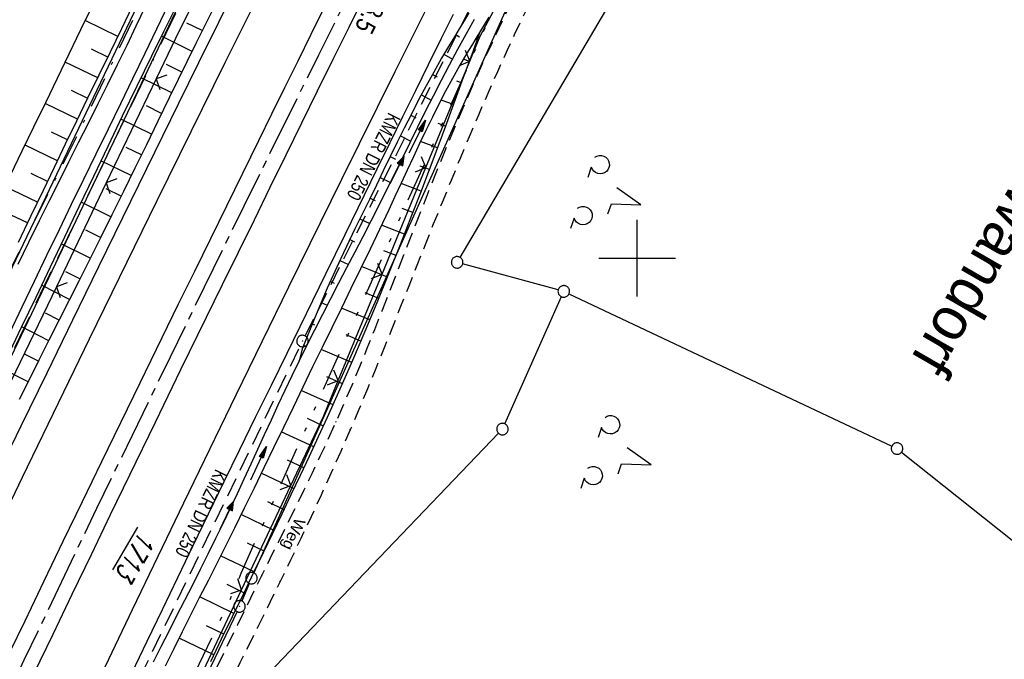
# Model space of a CAD drawing. Extents: x 512293 to 513004, y 476235 to 477180.
# Tile 7 of 25: x 512520 to 512648, y 476448 to 476531. Entities that reach past the tile are written whole.
import ezdxf

# ---------------------------------------------------------------- set-up
doc = ezdxf.new("R2010")
doc.units = 0
doc.header["$LTSCALE"] = 10
doc.header["$MEASUREMENT"] = 0
for name, pattern in [('ACAD_ISO16W100', [73, 15, -6.5, 15, -6.5, 15, -7, 1, -7]), ('ACHSE', [5.5, 4, -0.5, 0.5, -0.5]), ('AUSGEZOGEN', [0]), ('LT00', [0]), ('LT08', [0.42, 0.2, -0.1, 0.02, -0.1]), ('LT09', [0.54, 0.2, -0.1, 0.02, -0.1, 0.02, -0.1]), ('LT11', [0.3, 0.2, -0.1]), ('STRICHLINIE2', [0.375, 0.25, -0.125])]:
    doc.linetypes.add(name, pattern=pattern)
doc.layers.get('0').update_dxf_attribs({"linetype": 'LT00'})
for name, color, linetype in [('-AX-020', 250, 'ACHSE'), ('-Halt-Pfeil', 4, 'LT00'), ('-Haltung', 182, 'STRICHLINIE2'), ('-Haltungsbeschriftung', 182, 'LT00'), ('-ST-20-5', 250, 'LT00'), ('BAB-KABEL', 220, 'ACAD_ISO16W100'), ('DFK_AB_FLNR', 7, 'Continuous'), ('DFK_AB_L', 21, 'LT00'), ('DFK_AB_P', 7, 'LT00'), ('DFK_GZPKT', 250, 'LT00'), ('DFK_KATASTER', 250, 'LT00'), ('DFK_NUTZUNG', 250, 'LT00'), ('FELDWEG_TEXT', 1, 'Continuous'), ('GEMARKUNGSGRENZE', 3, 'LT09'), ('GRENZNAME', 250, 'Continuous'), ('PFEIL', 140, 'AUSGEZOGEN'), ('STROM_UNTER', 80, 'LT08'), ('V88_AFBR_BAB', 250, 'LT00'), ('V88_BOESCH', 250, 'LT00'), ('V88_BOSCHUNG', 250, 'LT00'), ('V88_FELDWEG', 250, 'LT11'), ('V88_GRABEN', 250, 'LT00'), ('V88_KA_PRUF', 182, 'LT00'), ('V88_LD_MARK', 250, 'LT00'), ('V88_RASTER', 250, 'LT00'), ('V88_ZAUN', 40, 'LT00')]:
    doc.layers.add(name, color=color, linetype=linetype)
doc.styles.add('Arial Fett', font='txt', dxfattribs={"width": 0.8})
doc.styles.add('Beschrift', font='ARIAL.TTF')
doc.styles.add('Haltungsbeschriftung', font='ARIAL.TTF', dxfattribs={"width": 0.75})
doc.styles.get("Standard").update_dxf_attribs({"font": 'romans.shx'})
doc.styles.add('UNIR-H', font='unir_h.shx', dxfattribs={"width": 0.8})

# ---------------------------------------------------------------- blocks, each defined once
blk = doc.blocks.new('SYMB7010')
at = {"color": 0, "linetype": 'ByBlock'}
for points in [[(-0.031408, 0.499213), (-0.093728, 0.49134), (-0.15457, 0.475719), (-0.212975, 0.452595), (-0.268021, 0.422333), (-0.31884, 0.385411), (-0.36463, 0.342411), (-0.40467, 0.29401), (-0.438329, 0.240973), (-0.465074, 0.184136), (-0.484486, 0.124395), (-0.496256, 0.062692), (-0.5002, 0)], [(-0.5002, 0), (-0.496256, -0.062692), (-0.484486, -0.124395), (-0.465075, -0.184136), (-0.438329, -0.240973), (-0.404671, -0.29401), (-0.36463, -0.342411), (-0.31884, -0.385411), (-0.268021, -0.422333), (-0.212975, -0.452595), (-0.154571, -0.475719), (-0.093728, -0.49134), (-0.031408, -0.499213), (0.031408, -0.499213)], [(0.5002, 0), (0.496256, 0.062692), (0.484485, 0.124395), (0.465074, 0.184136), (0.438329, 0.240973), (0.40467, 0.29401), (0.36463, 0.342411), (0.31884, 0.385411), (0.268021, 0.422333), (0.212975, 0.452595), (0.15457, 0.475719), (0.093728, 0.49134), (0.031408, 0.499213), (-0.031408, 0.499213)], [(0.031408, -0.499213), (0.093728, -0.491341), (0.15457, -0.475719), (0.212975, -0.452595), (0.268021, -0.422333), (0.31884, -0.385411), (0.36463, -0.342411), (0.404671, -0.294011), (0.438329, -0.240974), (0.465075, -0.184136), (0.484486, -0.124395), (0.496256, -0.062692), (0.500201, 0)]]:
    blk.add_lwpolyline(points, dxfattribs=at)
blk = doc.blocks.new('SYMB0003')
at = {"color": 0, "linetype": 'ByBlock'}
for p, q in [((-0.015712, 0), (0.010166, 0.012015)), ((0, -0.021257), (-0.015712, 0)), ((0.010166, 0.012015), (0, -0.021257))]:
    blk.add_line(p, q, dxfattribs=at)
for points in [[(-0.031395, 0.499013), (-0.093691, 0.491144), (-0.154509, 0.475528), (-0.21289, 0.452414), (-0.267913, 0.422164), (-0.318712, 0.385257), (-0.364484, 0.342274), (-0.404509, 0.293893), (-0.438154, 0.240877), (-0.464888, 0.184062), (-0.484292, 0.124345), (-0.496058, 0.062667), (-0.5, 0)], [(-0.5, 0), (-0.496058, -0.062667), (-0.484292, -0.124345), (-0.464888, -0.184062), (-0.438154, -0.240877), (-0.404509, -0.293893), (-0.364485, -0.342274), (-0.318712, -0.385257), (-0.267914, -0.422164), (-0.21289, -0.452414), (-0.154509, -0.475529), (-0.093691, -0.491144), (-0.031395, -0.499014), (0.031395, -0.499014)], [(0.5, 0), (0.496057, 0.062667), (0.484292, 0.124345), (0.464888, 0.184062), (0.438153, 0.240877), (0.404509, 0.293893), (0.364484, 0.342274), (0.318712, 0.385257), (0.267913, 0.422164), (0.21289, 0.452414), (0.154509, 0.475528), (0.093691, 0.491144), (0.031395, 0.499013), (-0.031395, 0.499013)], [(0.031395, -0.499014), (0.093691, -0.491144), (0.154509, -0.475529), (0.21289, -0.452414), (0.267914, -0.422164), (0.318712, -0.385257), (0.364485, -0.342274), (0.404509, -0.293893), (0.438154, -0.240877), (0.464889, -0.184062), (0.484292, -0.124345), (0.496058, -0.062667), (0.5, 0)]]:
    blk.add_lwpolyline(points, dxfattribs=at)
blk = doc.blocks.new('SYMB0011')
at = {"color": 0, "linetype": 'ByBlock'}
for p, q in [((0.5, 0), (-0.5, 0)), ((0, 0.5), (0, -0.5))]:
    blk.add_line(p, q, dxfattribs=at)
blk = doc.blocks.new('SYMB0024')
at = {"color": 0, "linetype": 'ByBlock'}
for p, q in [((-0.5, 0.5), (0, 0)), ((0, 0), (0.5, 0.5))]:
    blk.add_line(p, q, dxfattribs=at)
blk = doc.blocks.new('Pfreil3')
at = {"layer": 'PFEIL'}
blk.add_hatch(color=256, dxfattribs=at).paths.add_polyline_path([(-1.55, 0.27), (-1.55, -0.27), (0, 0)])
for p, q in [((-1.55, 0), (-4.83, 0)), ((-1.55, -0.27), (-1.55, 0.27)), ((-1.55, 0.27), (0, 0)), ((0, 0), (-1.55, -0.27))]:
    blk.add_line(p, q, dxfattribs=at)
blk = doc.blocks.new('SYMB7201')
at = {"color": 0, "linetype": 'ByBlock'}
for p, q in [((0, 0.385), (-0.11, 0.015)), ((-0.255, -0.385), (-0.115, -0.385)), ((0.445, -0.385), (0.585, -0.385))]:
    blk.add_line(p, q, dxfattribs=at)
for points in [[(0.25, 0.015), (0.11, 0.015), (0, 0.385)], [(-0.393816, -0.383308), (-0.416239, -0.362945), (-0.432849, -0.337617), (-0.442589, -0.308936), (-0.444836, -0.27873), (-0.439449, -0.248923), (-0.426769, -0.221415), (-0.407606, -0.197958), (-0.38318, -0.180047), (-0.355047, -0.168823), (-0.325, -0.165), (-0.294953, -0.168823), (-0.26682, -0.180047), (-0.242394, -0.197959), (-0.223231, -0.221415), (-0.210551, -0.248923), (-0.205164, -0.27873), (-0.207411, -0.308936), (-0.21715, -0.337617), (-0.233761, -0.362945), (-0.256184, -0.383308)], [(0.306185, -0.383308), (0.283761, -0.362945), (0.267151, -0.337617), (0.257411, -0.308936), (0.255164, -0.27873), (0.260552, -0.248923), (0.273231, -0.221415), (0.292394, -0.197958), (0.31682, -0.180047), (0.344953, -0.168823), (0.375, -0.165), (0.405047, -0.168823), (0.43318, -0.180047), (0.457606, -0.197959), (0.476769, -0.221415), (0.489449, -0.248923), (0.494836, -0.27873), (0.492589, -0.308936), (0.48285, -0.337617), (0.466239, -0.362945), (0.443816, -0.383308)]]:
    blk.add_lwpolyline(points, dxfattribs=at)
blk = doc.blocks.new('SYMB0070')
at = {"color": 0, "linetype": 'ByBlock'}
for p, q in [((-0.5, 0), (0.2, 0)), ((0.5, 0), (0.2, 0.1)), ((0.2, 0.1), (0.2, 0)), ((0.468, 0), (0.21, 0.086)), ((0.21, 0.086), (0.21, -0.086)), ((0.21, -0.086), (0.468, 0)), ((0.22, -0.072), (0.437, 0)), ((0.23, -0.058), (0.405, 0)), ((0.24, -0.045), (0.374, 0)), ((0.342, 0), (0.25, 0.031)), ((0.25, 0.031), (0.25, -0.031)), ((0.25, -0.031), (0.342, 0)), ((0.26, -0.017), (0.31, 0)), ((0.27, -0.003), (0.279, 0))]:
    blk.add_line(p, q, dxfattribs=at)
for points in [[(0.2, 0), (0.2, -0.1), (0.5, 0)], [(0.437, 0), (0.22, 0.072), (0.22, -0.072)], [(0.405, 0), (0.23, 0.058), (0.23, -0.058)], [(0.374, 0), (0.24, 0.045), (0.24, -0.045)], [(0.31, 0), (0.26, 0.017), (0.26, -0.017)], [(0.279, 0), (0.27, 0.003), (0.27, -0.003)]]:
    blk.add_lwpolyline(points, dxfattribs=at)

msp = doc.modelspace()

# ---------------------------------------------------------------- linework, layer by layer
at = {"layer": '-AX-020', "ltscale": 0.2, "flags": 128}
msp.add_lwpolyline([(512885.85, 477104.51), (512876.28, 477089.44), (512864.58, 477070.92), (512852.94, 477052.36), (512841.35, 477033.77), (512829.82, 477015.15), (512818.35, 476996.49), (512806.94, 476977.79), (512795.6, 476959.05), (512789.64, 476949.14), (512778.41, 476930.34), (512767.24, 476911.5), (512756.13, 476892.61), (512745.1, 476873.69), (512734.14, 476854.72), (512723.25, 476835.72), (512712.42, 476816.68), (512701.67, 476797.59), (512690.98, 476778.47), (512680.37, 476759.31), (512669.82, 476740.11), (512659.35, 476720.87), (512648.95, 476701.6), (512638.61, 476682.28), (512628.35, 476662.93), (512618.16, 476643.54), (512608.04, 476624.11), (512597.99, 476604.65), (512588.01, 476585.15), (512578.1, 476565.61), (512568.26, 476546.04), (512558.5, 476526.43), (512548.8, 476506.79), (512539.18, 476487.11), (512529.63, 476467.4), (512520.15, 476447.65), (512510.75, 476427.87), (512501.42, 476408.05), (512492.16, 476388.2), (512482.97, 476368.31), (512473.85, 476348.4), (512464.81, 476328.44), (512455.84, 476308.46), (512447.42, 476289.52)], dxfattribs=at)
at = {"layer": '-Haltung'}
for p, q in [((512556.77, 476489.88), (512578.96, 476534)), ((512535.27, 476445.41), (512556.11, 476488.54))]:
    msp.add_line(p, q, dxfattribs=at)
at = {"layer": 'BAB-KABEL', "ltscale": 0.03, "flags": 128}
msp.add_lwpolyline([(512866.07, 477115.94), (512858.34, 477103.22), (512837.39, 477068.95), (512811.45, 477026.06), (512784.2, 476983.9), (512756.65, 476941.56), (512731.12, 476898.63), (512706.39, 476854.96), (512681.95, 476811.1), (512658.87, 476770.39), (512633.74, 476723.05), (512609.82, 476678.97), (512586.03, 476634.72), (512574.46, 476609.04), (512565.77, 476584.24), (512545.21, 476542.92), (512523.45, 476497.74), (512501.77, 476452.47), (512480.25, 476407.17), (512458.85, 476361.79), (512438.56, 476315.94), (512431.02, 476299)], dxfattribs=at)
at = {"layer": 'DFK_AB_L'}
for p, q in [((512457.77, 476360.02), (512566.35, 476587.41)), ((512583.51, 476533.74), (512550.1, 476459.03)), ((512549.5, 476457.66), (512548.52, 476455.36)), ((512547.91, 476453.99), (512494.27, 476342.31))]:
    msp.add_line(p, q, dxfattribs=at)
at = {"layer": 'DFK_KATASTER'}
for p, q in [((512562.51, 476590.59), (512453.29, 476362.28)), ((512576.94, 476500.11), (512615.23, 476564.94)), ((512589.72, 476495.88), (512577.28, 476499.26)), ((512582.77, 476478.44), (512590.14, 476494.99)), ((512591.12, 476495.36), (512633.15, 476475.54)), ((512549.67, 476443.53), (512581.94, 476477.21)), ((512634.42, 476474.75), (512665.46, 476450.04))]:
    msp.add_line(p, q, dxfattribs=at)
at = {"layer": 'GEMARKUNGSGRENZE', "ltscale": 2.5, "flags": 128}
msp.add_lwpolyline([(512662.88, 477019.06), (512665.36, 477019.76), (512738.72, 477049.3), (512738.99, 477019.09), (512739.25, 476992.81), (512744.89, 476991.76), (512768.61, 476987.28), (512769.09, 476987.32), (512777.28, 476981.67), (512787, 476972.86), (512793.07, 476957.98), (512807.53, 476945.1), (512822.53, 476938.93), (512824.4, 476934.3), (512796.55, 476911.86), (512790.14, 476900.65), (512672.43, 476693.04), (512634.03, 476627.67), (512582.48, 476535.09), (512548.41, 476458.95), (512546.86, 476455.29), (512492.58, 476342.25), (512465.66, 476278.97)], dxfattribs=at)
at = {"layer": 'STROM_UNTER', "ltscale": 2, "flags": 128}
msp.add_lwpolyline([(512436.51, 476627.45), (512437.57, 476627.07), (512462.36, 476621.64), (512488.4, 476620.06), (512514.96, 476619.69), (512531.49, 476614.93), (512555.83, 476596.38), (512560.2, 476594.1), (512561.73, 476591.71), (512561.73, 476589.65), (512557.8, 476581.04), (512551.5, 476566.63), (512527.76, 476517.36), (512511.67, 476485.04), (512454.05, 476363.14), (512441.89, 476337.52), (512425.95, 476301.93)], dxfattribs=at)
at = {"layer": 'V88_AFBR_BAB'}
for points in [[(512517.34, 476473.05), (512519.82, 476478.17), (512523.19, 476485.08), (512526.55, 476491.99), (512529.92, 476498.9), (512531.99, 476503.16), (512534.07, 476507.41), (512536.15, 476511.67), (512538.23, 476515.92), (512540.31, 476520.17), (512542.92, 476525.46), (512545.53, 476530.74), (512548.15, 476536.02)], [(512521.47, 476445.89), (512523.95, 476451.07), (512526.44, 476456.26), (512528.94, 476461.44), (512531.44, 476466.62), (512533.94, 476471.8), (512537.27, 476478.65), (512540.6, 476485.5), (512543.94, 476492.34), (512546.01, 476496.57), (512548.08, 476500.79), (512550.16, 476505.01), (512552.23, 476509.24), (512554.31, 476513.46), (512556.35, 476517.62), (512558.39, 476521.78), (512560.44, 476525.93), (512562.49, 476530.09), (512564.55, 476534.24)], [(512559.22, 476532.56), (512557.51, 476529.11), (512555.81, 476525.65), (512554.1, 476522.19), (512552.4, 476518.73), (512550.71, 476515.27), (512548.62, 476511.02), (512546.52, 476506.77), (512544.43, 476502.51), (512542.35, 476498.26), (512540.26, 476494.01), (512535.24, 476483.74), (512530.24, 476473.47), (512527.74, 476468.29), (512525.24, 476463.12), (512522.74, 476457.94), (512520.26, 476452.76), (512518.26, 476448.57)], [(512518.31, 476490.29), (512519.93, 476493.65), (512521.54, 476497.02), (512523.16, 476500.38), (512524.78, 476503.74), (512526.37, 476507.02), (512527.97, 476510.3), (512529.57, 476513.57), (512531.16, 476516.85), (512532.76, 476520.12), (512534.35, 476523.4), (512535.94, 476526.68), (512537.46, 476529.85), (512538.98, 476533.02)], [(512535.95, 476532.71), (512534.75, 476530.2), (512533.54, 476527.71), (512532.3, 476525.16), (512531.04, 476522.62), (512529.78, 476520.08), (512528.51, 476517.54), (512527.23, 476515.01), (512525.96, 476512.48), (512524.69, 476509.94), (512523.42, 476507.4), (512522.16, 476504.86), (512520.76, 476502.03), (512519.38, 476499.19)], [(512576.06, 476531.71), (512574.5, 476528.59), (512572.81, 476525.19), (512571.13, 476521.8), (512569.46, 476518.4), (512567.79, 476515.01), (512566.12, 476511.61), (512564.46, 476508.2), (512561.94, 476503.05), (512559.42, 476497.9), (512556.9, 476492.75), (512554.38, 476487.6), (512552.33, 476483.42), (512550.28, 476479.24), (512548.23, 476475.06), (512546.19, 476470.87), (512544.16, 476466.69), (512542.15, 476462.54), (512540.15, 476458.39), (512538.15, 476454.24), (512536.16, 476450.09), (512534.17, 476445.94)]]:
    msp.add_lwpolyline(points, dxfattribs=at)
at = {"layer": 'V88_BOESCH'}
for points in [[(512546.04, 476535.04), (512542.56, 476527.95), (512539.08, 476520.86), (512537.59, 476517.82), (512536.1, 476514.77), (512534.61, 476511.73), (512533.12, 476508.7), (512531.62, 476505.66), (512530.12, 476502.63), (512528.61, 476499.6), (512527.31, 476497.02), (512526.02, 476494.45), (512524.72, 476491.88), (512523.42, 476489.31), (512522.12, 476486.74), (512520.83, 476484.17), (512519.55, 476481.59)], [(512539.89, 476532.6), (512538.33, 476529.45), (512536.78, 476526.3), (512534.87, 476522.39), (512532.97, 476518.47), (512531.08, 476514.54), (512529.2, 476510.62), (512527.32, 476506.69), (512525.45, 476502.75), (512523.57, 476498.82), (512521.7, 476494.89), (512519.82, 476490.96), (512517.94, 476487.03)], [(512518.4, 476510.8), (512519.94, 476513.96), (512521.47, 476517.11), (512523, 476520.27), (512524.53, 476523.43), (512526.06, 476526.6), (512527.59, 476529.77), (512529.12, 476532.94)], [(512519.44, 476502.1), (512521.07, 476505.49), (512522.69, 476508.87), (512524.14, 476511.87), (512525.59, 476514.87), (512527.04, 476517.87), (512528.5, 476520.88), (512529.95, 476523.88), (512531.42, 476526.88), (512532.89, 476529.89), (512534.36, 476532.91)], [(512578.08, 476531.94), (512577.46, 476530.9), (512576.83, 476529.87), (512576.2, 476528.83), (512575.57, 476527.79), (512574.53, 476526.02), (512573.51, 476524.23), (512572.52, 476522.42), (512571.55, 476520.6), (512570.6, 476518.77), (512569.67, 476516.93), (512568.76, 476515.09), (512567.85, 476513.23), (512566.95, 476511.38), (512566.06, 476509.51), (512565.17, 476507.65), (512563.26, 476503.83), (512561.42, 476499.97), (512559.66, 476496.08), (512557.98, 476492.15), (512556.38, 476488.19), (512555.98, 476486.61)], [(512544.49, 476447.5), (512545.9, 476450.43), (512547.32, 476453.35), (512548.73, 476456.28), (512550.15, 476459.2), (512551.36, 476461.7), (512552.57, 476464.2), (512553.77, 476466.71), (512554.97, 476469.22), (512556.16, 476471.73), (512557.35, 476474.24), (512558.51, 476476.77), (512559.67, 476479.29), (512561.33, 476483.01), (512562.97, 476486.74), (512564.57, 476490.48), (512566.14, 476494.24), (512567.68, 476498.01), (512569.19, 476501.79), (512570.68, 476505.58), (512571.83, 476508.57), (512572.96, 476511.56), (512574.09, 476514.55), (512575.2, 476517.56), (512576.3, 476520.56), (512577.4, 476523.57), (512578.5, 476526.57), (512579.59, 476529.58)]]:
    msp.add_lwpolyline(points, dxfattribs=at)
at = {"layer": 'V88_BOSCHUNG'}
for p, q in [((512532.39, 476528.87), (512528.15, 476530.94)), ((512543.37, 476529.62), (512541.38, 476530.6)), ((512542.05, 476526.92), (512538.06, 476528.89)), ((512576.38, 476529.12), (512576.87, 476528.83)), ((512579.18, 476528.44), (512579.06, 476528.49)), ((512531.08, 476526.18), (512528.96, 476527.21)), ((512529.77, 476523.49), (512525.54, 476525.52)), ((512574.83, 476526.54), (512575.94, 476525.9)), ((512578.15, 476525.62), (512577.37, 476525.91)), ((512540.73, 476524.23), (512538.73, 476525.21)), ((512539.41, 476521.54), (512535.41, 476523.5)), ((512573.34, 476523.92), (512573.95, 476523.59)), ((512577.13, 476522.81), (512576.5, 476523.03)), ((512528.46, 476520.8), (512526.35, 476521.81)), ((512571.91, 476521.28), (512573.2, 476520.59)), ((512576.09, 476519.99), (512574.46, 476520.59)), ((512527.15, 476518.1), (512522.93, 476520.12)), ((512538.09, 476518.84), (512536.1, 476519.82)), ((512536.78, 476516.15), (512532.79, 476518.1)), ((512570.52, 476518.61), (512571.19, 476518.26)), ((512525.84, 476515.39), (512523.73, 476516.41)), ((512575.06, 476517.17), (512574.08, 476517.53)), ((512569.17, 476515.92), (512570.54, 476515.23)), ((512574.01, 476514.35), (512571.8, 476515.18)), ((512524.54, 476512.69), (512520.31, 476514.72)), ((512535.46, 476513.45), (512533.47, 476514.43)), ((512534.13, 476510.76), (512530.19, 476512.69)), ((512567.84, 476513.22), (512568.53, 476512.88)), ((512572.96, 476511.54), (512571.74, 476512)), ((512523.24, 476509.99), (512521.12, 476511.01)), ((512566.54, 476510.51), (512567.89, 476509.87)), ((512521.93, 476507.29), (512517.68, 476509.33)), ((512532.81, 476508.07), (512530.85, 476509.03)), ((512571.89, 476508.73), (512569.26, 476509.74)), ((512565.25, 476507.81), (512565.9, 476507.49)), ((512531.48, 476505.38), (512527.6, 476507.28)), ((512570.81, 476505.93), (512569.4, 476506.47)), ((512520.63, 476504.59), (512518.49, 476505.61)), ((512563.9, 476505.13), (512565.18, 476504.51)), ((512530.15, 476502.68), (512528.23, 476503.63)), ((512569.72, 476503.13), (512566.72, 476504.3)), ((512562.58, 476502.43), (512563.19, 476502.14)), ((512528.8, 476499.99), (512525.03, 476501.88)), ((512561.3, 476499.71), (512562.42, 476499.19)), ((512568.61, 476500.33), (512567.02, 476500.96)), ((512567.49, 476497.53), (512564.13, 476498.9)), ((512527.45, 476497.3), (512525.6, 476498.24)), ((512526.1, 476494.62), (512522.45, 476496.47)), ((512560.06, 476496.97), (512560.54, 476496.75)), ((512566.35, 476494.74), (512564.58, 476495.47)), ((512558.85, 476494.21), (512559.65, 476493.87)), ((512565.19, 476491.97), (512561.5, 476493.51)), ((512524.75, 476491.94), (512522.95, 476492.85)), ((512523.39, 476489.26), (512519.87, 476491.05)), ((512557.69, 476491.44), (512557.98, 476491.32)), ((512564.02, 476489.19), (512562.1, 476490.01)), ((512556.57, 476488.66), (512556.92, 476488.51)), ((512522.04, 476486.59), (512520.31, 476487.47)), ((512562.83, 476486.43), (512558.86, 476488.13)), ((512520.7, 476483.91), (512517.27, 476485.63)), ((512561.62, 476483.66), (512559.59, 476484.56)), ((512560.4, 476480.9), (512556.26, 476482.76)), ((512559.15, 476478.15), (512557.06, 476479.12)), ((512557.89, 476475.42), (512553.66, 476477.38)), ((512556.62, 476472.69), (512554.49, 476473.69)), ((512555.33, 476469.97), (512551.06, 476472)), ((512554.04, 476467.25), (512551.9, 476468.28)), ((512552.74, 476464.55), (512548.44, 476466.61)), ((512551.43, 476461.85), (512549.27, 476462.89)), ((512550.12, 476459.15), (512545.76, 476461.24)), ((512548.81, 476456.45), (512546.61, 476457.51)), ((512547.51, 476453.75), (512543.06, 476455.89)), ((512546.2, 476451.05), (512543.95, 476452.13)), ((512544.9, 476448.35), (512540.36, 476450.53))]:
    msp.add_line(p, q, dxfattribs=at)
at = {"layer": 'V88_FELDWEG', "flags": 128}
for points in [[(512467.57, 476277.87), (512467.75, 476278.26), (512468.77, 476280.55), (512469.78, 476282.84), (512470.88, 476285.34), (512471.96, 476287.84), (512473.03, 476290.35), (512474.1, 476292.86), (512475.16, 476295.38), (512476.21, 476297.89), (512477.27, 476300.41), (512478.33, 476302.92), (512479.4, 476305.43), (512480.47, 476307.94), (512481.66, 476310.68), (512482.85, 476313.42), (512484.05, 476316.15), (512485.26, 476318.89), (512486.47, 476321.62), (512487.68, 476324.35), (512488.89, 476327.08), (512490.1, 476329.81), (512491.3, 476332.54), (512492.49, 476335.28), (512493.46, 476337.54), (512494.44, 476339.8), (512495.41, 476342.06), (512496.38, 476344.31), (512497.35, 476346.57), (512498.34, 476348.83), (512499.33, 476351.08), (512500.33, 476353.32), (512501.34, 476355.56), (512502.37, 476357.77), (512503.41, 476359.98), (512504.46, 476362.18), (512505.52, 476364.37), (512506.59, 476366.57), (512508.11, 476369.64), (512509.64, 476372.71), (512511.17, 476375.78), (512512.72, 476378.84), (512514.27, 476381.9), (512515.82, 476384.96), (512517.31, 476387.91), (512518.81, 476390.87), (512520.3, 476393.82), (512521.78, 476396.78), (512523.25, 476399.75), (512524.71, 476402.72), (512526.16, 476405.7), (512527.59, 476408.68), (512528.85, 476411.33), (512530.09, 476413.98), (512531.32, 476416.63), (512532.54, 476419.29), (512533.76, 476421.95), (512534.98, 476424.61), (512536.2, 476427.28), (512537.42, 476429.94), (512538.64, 476432.6), (512541.7, 476439.15), (512544.8, 476445.69), (512547.95, 476452.21), (512551.14, 476458.7), (512552.23, 476460.92), (512553.33, 476463.12), (512554.43, 476465.34), (512555.52, 476467.55), (512556.61, 476469.76), (512557.68, 476471.98), (512558.74, 476474.21), (512559.78, 476476.45), (512560.8, 476478.69), (512561.85, 476481.08), (512562.88, 476483.47), (512563.88, 476485.88), (512564.86, 476488.29), (512565.83, 476490.71), (512566.79, 476493.13), (512567.74, 476495.56), (512568.68, 476497.99), (512569.63, 476500.42), (512570.57, 476502.85), (512571.52, 476505.28), (512572.65, 476508.15), (512573.79, 476511.01), (512574.95, 476513.87), (512576.13, 476516.72), (512577.33, 476519.56), (512578.56, 476522.39), (512579.81, 476525.2), (512581.1, 476528), (512582.6, 476531.18), (512584.15, 476534.34), (512585.74, 476537.48), (512587.37, 476540.59), (512589.05, 476543.68), (512589.9, 476545.19), (512590.76, 476546.7), (512591.64, 476548.19), (512592.54, 476549.67), (512593.46, 476551.14), (512594.15, 476552.2), (512594.85, 476553.25), (512595.55, 476554.3), (512596.25, 476555.35), (512596.96, 476556.4), (512597.65, 476557.45), (512598.33, 476558.51), (512599, 476559.58), (512599.97, 476561.2), (512600.89, 476562.84), (512601.78, 476564.51), (512602.63, 476566.2), (512603.44, 476567.9), (512604.05, 476569.23), (512604.64, 476570.57), (512605.23, 476571.92), (512605.8, 476573.27), (512606.38, 476574.62), (512606.95, 476575.97), (512607.52, 476577.31), (512608.11, 476578.66), (512608.7, 476579.99), (512609.32, 476581.32), (512610.09, 476582.94), (512610.89, 476584.54), (512611.72, 476586.13), (512612.56, 476587.71), (512613.41, 476589.28), (512614.28, 476590.85), (512615.16, 476592.41), (512616.04, 476593.97), (512616.92, 476595.54), (512617.8, 476597.1), (512618.67, 476598.67), (512619.53, 476600.24), (512620.37, 476601.82), (512621.31, 476603.64), (512622.24, 476605.47), (512623.14, 476607.31), (512624.04, 476609.15), (512624.92, 476611), (512625.79, 476612.86), (512626.66, 476614.71), (512627.53, 476616.57), (512628.4, 476618.43), (512629.28, 476620.28), (512630.16, 476622.13), (512631.06, 476623.97), (512632.24, 476626.33), (512633.45, 476628.68), (512634.67, 476631.02), (512635.91, 476633.34), (512637.18, 476635.66), (512638.45, 476637.97), (512639.79, 476640.37), (512641.14, 476642.75), (512642.5, 476645.13), (512643.87, 476647.5), (512645.24, 476649.88), (512646.61, 476652.25), (512647.98, 476654.62), (512649.35, 476657), (512650.71, 476659.37), (512652.06, 476661.76), (512653.74, 476664.74), (512655.4, 476667.74), (512657.05, 476670.74), (512658.69, 476673.74), (512660.32, 476676.76), (512661.94, 476679.77), (512663.56, 476682.79), (512665.18, 476685.81)], [(512636.12, 476587.89), (512634.24, 476585.98), (512632.35, 476584.07), (512630.47, 476582.16), (512628.57, 476580.26), (512626.67, 476578.37), (512624.75, 476576.5), (512622.82, 476574.64), (512620.87, 476572.79), (512619.51, 476571.53), (512618.14, 476570.28), (512616.75, 476569.05), (512615.35, 476567.84), (512613.92, 476566.65), (512612.46, 476565.49), (512610.98, 476564.37), (512609.47, 476563.29), (512608.54, 476562.65), (512607.6, 476562.02), (512606.66, 476561.4), (512605.73, 476560.77), (512604.81, 476560.13), (512603.9, 476559.47), (512603.01, 476558.8), (512602.15, 476558.09), (512601.32, 476557.35), (512600.48, 476556.53), (512599.68, 476555.66), (512598.92, 476554.77), (512598.18, 476553.84), (512597.47, 476552.89), (512596.79, 476551.92), (512596.11, 476550.93), (512595.46, 476549.94), (512594.29, 476548.13), (512593.15, 476546.31), (512592.04, 476544.47), (512590.96, 476542.62), (512589.89, 476540.73), (512588.85, 476538.81), (512587.84, 476536.89), (512586.85, 476534.95), (512585.88, 476532.99), (512584.93, 476531.03), (512584, 476529.06), (512583.08, 476527.08), (512581.81, 476524.27), (512580.56, 476521.46), (512579.34, 476518.63), (512578.13, 476515.8), (512576.94, 476512.97), (512575.77, 476510.12), (512574.61, 476507.27), (512573.46, 476504.42), (512572.39, 476501.74), (512571.33, 476499.06), (512570.27, 476496.37), (512569.2, 476493.69), (512568.14, 476491.01), (512567.06, 476488.33), (512565.98, 476485.65), (512564.88, 476482.99), (512563.77, 476480.32), (512562.64, 476477.67), (512561.4, 476474.82), (512560.13, 476471.97), (512558.84, 476469.14), (512557.54, 476466.31), (512556.21, 476463.5), (512554.87, 476460.69), (512553.51, 476457.89), (512552.22, 476455.24), (512550.91, 476452.6), (512549.6, 476449.96), (512548.29, 476447.33), (512546.98, 476444.69), (512545.67, 476442.05), (512544.36, 476439.41), (512543.06, 476436.77), (512541.78, 476434.12), (512540.5, 476431.46), (512539.4, 476429.12), (512538.3, 476426.77), (512537.21, 476424.42), (512536.13, 476422.07), (512535.05, 476419.71), (512533.97, 476417.36), (512532.89, 476415), (512531.8, 476412.65), (512530.7, 476410.3), (512529.6, 476407.96), (512528.31, 476405.27), (512527.01, 476402.59), (512525.7, 476399.91), (512524.37, 476397.24), (512523.05, 476394.57), (512521.72, 476391.9), (512520.39, 476389.23), (512519.07, 476386.56), (512517.75, 476383.89), (512516.47, 476381.28), (512515.19, 476378.66), (512513.93, 476376.04), (512512.66, 476373.42), (512511.4, 476370.8), (512510.13, 476368.18), (512508.87, 476365.56), (512507.77, 476363.31), (512506.68, 476361.06), (512505.59, 476358.81), (512504.51, 476356.55), (512503.43, 476354.3), (512501.12, 476349.4), (512498.86, 476344.47), (512496.64, 476339.53), (512494.47, 476334.57), (512493.31, 476331.85), (512492.16, 476329.12), (512491.01, 476326.39), (512489.88, 476323.66), (512488.74, 476320.93), (512487.61, 476318.19), (512486.48, 476315.46), (512485.34, 476312.73), (512484.2, 476310), (512483.05, 476307.27), (512481.7, 476304.1), (512480.33, 476300.93), (512478.94, 476297.77), (512477.55, 476294.61), (512476.15, 476291.46), (512474.74, 476288.31), (512473.32, 476285.16), (512471.9, 476282.02), (512470.62, 476279.19), (512469.51, 476276.75)]]:
    msp.add_lwpolyline(points, dxfattribs=at)
at = {"layer": 'V88_GRABEN'}
for points in [[(512537.01, 476447.43), (512538.03, 476449.45), (512539.05, 476451.46), (512540.08, 476453.47), (512541.1, 476455.48), (512542.13, 476457.48), (512543.15, 476459.5), (512544.16, 476461.51), (512545.16, 476463.53), (512546.15, 476465.56), (512547.06, 476467.47), (512547.96, 476469.38), (512548.85, 476471.29), (512549.74, 476473.21), (512550.62, 476475.13), (512551.5, 476477.05), (512552.38, 476478.97), (512553.27, 476480.89), (512554.16, 476482.8), (512555.07, 476484.71), (512555.98, 476486.61), (512556.99, 476488.65), (512558.02, 476490.69), (512559.06, 476492.72), (512560.1, 476494.75), (512561.16, 476496.77), (512562.21, 476498.79), (512563.27, 476500.82), (512564.32, 476502.84), (512565.37, 476504.87), (512566.4, 476506.9), (512567.42, 476508.93), (512568.44, 476510.97), (512569.44, 476513.01), (512570.45, 476515.04), (512571.45, 476517.08), (512572.46, 476519.12), (512573.48, 476521.15), (512574.52, 476523.17), (512575.56, 476525.18), (512576.63, 476527.19), (512577.72, 476529.17), (512578.82, 476531.13)], [(512580.68, 476531.38), (512579.59, 476529.58), (512579, 476528.62), (512578.42, 476527.66), (512577.83, 476526.7), (512576.88, 476525.06), (512575.95, 476523.4), (512575.06, 476521.73), (512574.19, 476520.04), (512573.34, 476518.35), (512572.5, 476516.64), (512571.68, 476514.93), (512570.87, 476513.21), (512570.07, 476511.48), (512569.27, 476509.76), (512568.47, 476508.03), (512567.67, 476506.31), (512566.45, 476503.74), (512565.22, 476501.17), (512563.99, 476498.61), (512562.74, 476496.05), (512561.49, 476493.5), (512560.24, 476490.94), (512558.99, 476488.39), (512557.74, 476485.84), (512556.47, 476483.21), (512555.2, 476480.58), (512553.94, 476477.96), (512552.67, 476475.33), (512551.4, 476472.7), (512550.13, 476470.08), (512548.85, 476467.45), (512547.56, 476464.84), (512546.44, 476462.59), (512545.31, 476460.34), (512544.18, 476458.1), (512543.04, 476455.86), (512541.91, 476453.62), (512540.78, 476451.37), (512539.66, 476449.13), (512538.54, 476446.88)]]:
    msp.add_lwpolyline(points, dxfattribs=at)
at = {"layer": 'V88_LD_MARK'}
for points in [[(512502.7, 476435.34), (512511.31, 476453.43), (512519.98, 476471.48), (512528.71, 476489.51), (512537.51, 476507.51), (512546.36, 476525.47), (512555.28, 476543.41), (512564.25, 476561.32), (512572.07, 476576.79), (512579.93, 476592.25), (512587.84, 476607.68), (512595.8, 476623.09), (512603.79, 476638.47), (512611.83, 476653.84), (512619.91, 476669.18), (512628.04, 476684.5), (512637.7, 476702.59), (512647.42, 476720.64), (512657.2, 476738.67), (512667.04, 476756.66), (512676.94, 476774.62)], [(512613.42, 476612.86), (512607.17, 476600.77), (512600.94, 476588.66), (512594.75, 476576.53), (512588.58, 476564.39), (512582.44, 476552.24), (512575.43, 476538.26), (512568.46, 476524.27), (512561.52, 476510.25), (512554.62, 476496.22), (512547.77, 476482.17), (512540.94, 476468.1), (512534.25, 476454.2), (512527.6, 476440.29)]]:
    msp.add_lwpolyline(points, dxfattribs=at)
at = {"layer": 'V88_RASTER'}
for p, q in [((512600, 476495), (512600, 476505)), ((512595, 476500), (512605, 476500))]:
    msp.add_line(p, q, dxfattribs=at)
at = {"layer": 'V88_ZAUN'}
for p, q in [((512572.5, 476511.81), (512578.22, 476525.67)), ((512537.36, 476523.34), (512530.87, 476509.82)), ((512566.79, 476497.94), (512572.5, 476511.81)), ((512530.87, 476509.82), (512524.39, 476496.29)), ((512561.07, 476484.07), (512566.79, 476497.94)), ((512524.39, 476496.29), (512517.9, 476482.76)), ((512548.49, 476456.84), (512554.9, 476470.4)), ((512542.08, 476443.28), (512548.49, 476456.84))]:
    msp.add_line(p, q, dxfattribs=at)
for points in [[(512578.22, 476525.67), (512579.55, 476528.92), (512584.93, 476539.08)], [(512543.98, 476536.8), (512540.4, 476529.69), (512537.36, 476523.34)], [(512554.9, 476470.4), (512559.15, 476479.4), (512561.07, 476484.07)]]:
    msp.add_lwpolyline(points, dxfattribs=at)

# ---------------------------------------------------------------- block references
at = {"layer": '-Halt-Pfeil', "yscale": 3.999999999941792, "zscale": 4}
for p, xscale, rotation in [((512568.76, 476511.49), 3.999999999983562, 63.30082902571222), ((512546.59, 476466.54), 3.999999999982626, 64.20506902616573)]:
    msp.add_blockref('SYMB0070', p, dxfattribs=dict(at, xscale=xscale, rotation=rotation))
at = {"layer": 'DFK_AB_P', "xscale": 1.499999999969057, "yscale": 1.5, "zscale": 1.5, "rotation": 251.2881100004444}
for p in [(512549.79, 476458.35), (512548.23, 476454.67)]:
    msp.add_blockref('SYMB0003', p, dxfattribs=at)
at = {"layer": 'DFK_GZPKT', "xscale": 1.499999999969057, "yscale": 1.5, "zscale": 1.5, "rotation": 251.2881100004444}
for p in [(512576.56, 476499.46), (512590.44, 476495.68), (512582.46, 476477.75), (512633.83, 476475.22)]:
    msp.add_blockref('SYMB7010', p, dxfattribs=at)
at = {"layer": 'DFK_NUTZUNG', "xscale": 9.99999999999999, "yscale": 10, "zscale": 10, "rotation": 251.28826}
for p in [(512596.85, 476508.18), (512598.18, 476474.32)]:
    msp.add_blockref('SYMB7201', p, dxfattribs=at)
at = {"layer": 'PFEIL'}
for p, rotation in [((512572.46, 476517.95), 62.76937678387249), ((512551.72, 476475.49), 64.79725703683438)]:
    msp.add_blockref('Pfreil3', p, dxfattribs=dict(at, rotation=rotation))
at = {"layer": 'V88_FELDWEG', "xscale": 0.09999999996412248, "yscale": 0.09999999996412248, "zscale": 0.1, "rotation": 239.9696990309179}
for p in [(512581.1, 476528), (512583.08, 476527.08), (512571.52, 476505.28), (512573.46, 476504.42), (512560.8, 476478.69), (512562.64, 476477.67), (512551.14, 476458.7), (512553.51, 476457.89)]:
    msp.add_blockref('SYMB0011', p, dxfattribs=at)
at = {"layer": 'V88_KA_PRUF', "xscale": 1.500000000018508, "yscale": 1.500000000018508, "zscale": 1.5, "rotation": 239.9696990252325}
msp.add_blockref('SYMB0003', (512556.43, 476489.21), dxfattribs=at)
at = {"layer": 'V88_ZAUN', "yscale": 2.100000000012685, "zscale": 2.1}
for p, xscale, rotation in [((512578.22, 476525.67), 2.100000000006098, 67.6052390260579), ((512537.36, 476523.34), 2.099999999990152, 244.3804790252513), ((512572.5, 476511.81), 2.100000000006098, 67.6052390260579), ((512530.87, 476509.82), 2.099999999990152, 244.3804790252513), ((512566.79, 476497.94), 2.100000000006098, 67.6052390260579), ((512524.39, 476496.29), 2.099999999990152, 244.3804790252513), ((512561.07, 476484.07), 2.100000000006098, 67.6052390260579), ((512554.9, 476470.4), 2.09999999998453, 64.69964902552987), ((512548.49, 476456.84), 2.09999999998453, 64.69964902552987)]:
    msp.add_blockref('SYMB0024', p, dxfattribs=dict(at, xscale=xscale, rotation=rotation))

# ---------------------------------------------------------------- texts
at = {"layer": '-Haltungsbeschriftung', "style": 'Haltungsbeschriftung', "width": 0.75}
for rotation, p in [(243.3008, (512567.64, 476519.08)), (244.2051, (512545.12, 476472.65))]:
    msp.add_text('KMZR DN 250', height=1.8, rotation=rotation, dxfattribs=at).set_placement(p)
at = {"layer": '-ST-20-5', "style": 'Arial Fett', "width": 0.8}
msp.add_text(' km 148.5', height=2.5, rotation=-116.4524, dxfattribs=at).set_placement((512568.63, 476541.04))
at = {"layer": 'DFK_AB_FLNR', "oblique": 13.754, "width": 0.75}
msp.add_text('%%U1713', height=2.5, rotation=239.9697, dxfattribs=at).set_placement((512535.3, 476464.63))
at = {"layer": 'FELDWEG_TEXT', "style": 'Beschrift'}
msp.add_text('Weg', height=1.5, rotation=245.5479, dxfattribs=at).set_placement((512555.5, 476466.33))
at = {"layer": 'GRENZNAME', "insert": (512694.62, 476540.65), "char_height": 5.6, "width": 89.3696, "attachment_point": 1, "rotation": 239.9697, "style": 'UNIR-H'}
msp.add_mtext('{\\W1;Gemarkung: Diendorf\\PStadt: Nabburg\\PLandkreis: Schwandorf}', dxfattribs=at)

doc.saveas('drawing.dxf')
